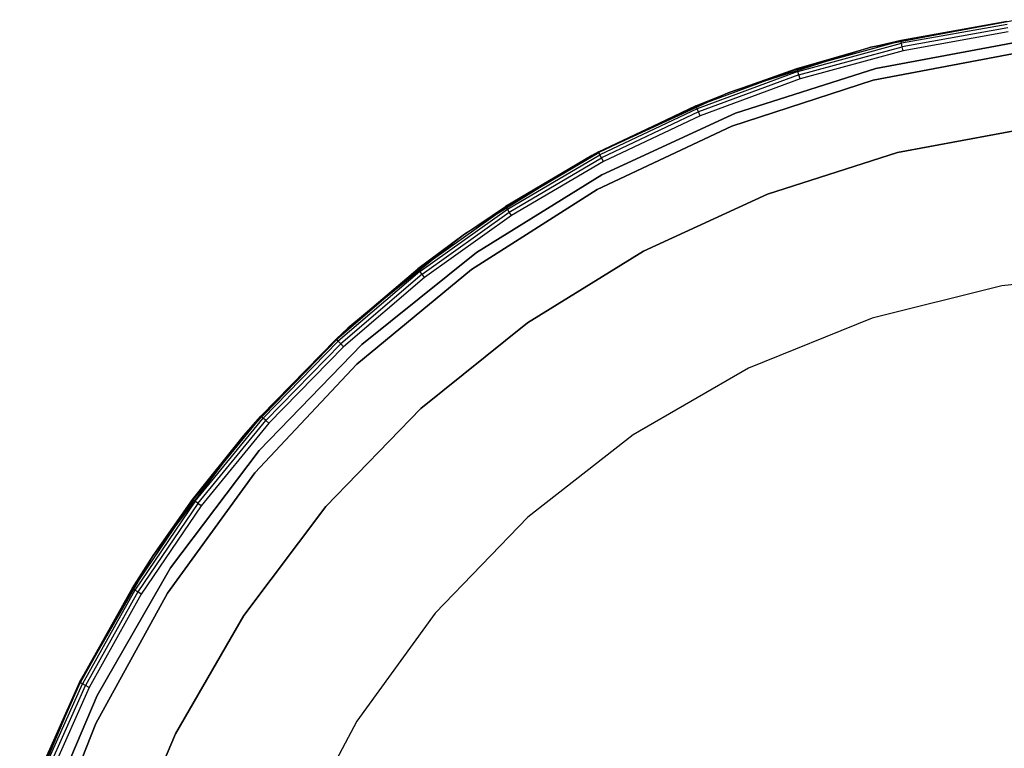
# Model space of a CAD drawing. Extents: x -3.7 to 7.5, y -5.6 to 5.6.
# Tile 9 of 15: x -3.4 to 1.1, y 2.2 to 5.6. Entities that reach past the tile are written whole.
import ezdxf

# ---------------------------------------------------------------- set-up
doc = ezdxf.new("R2010")
doc.units = 0
doc.header["$LTSCALE"] = 2.54
doc.layers.get('0').update_dxf_attribs({"color": 13, "linetype": 'CONTINUOUS'})

# ---------------------------------------------------------------- blocks, each defined once
blk = doc.blocks.new('Z_O_ENIE_LID_ROUND_LED_15W')
at = {"color": 0}
for p, q in [((4.9678, 5.5576, 0.238), (4.2901, 5.4309, 0.238)), ((4.9678, 5.5576, 0.238), (4.2901, 5.4309, 0.238)), ((4.2901, 5.4309, 0.238), (4.9148, 5.5507, 3.788)), ((4.2901, 5.4309, 0.238), (4.9148, 5.5507, 3.788)), ((4.4271, 5.4635, 3.788), (4.9148, 5.5507, 3.788)), ((4.4271, 5.4635, 3.788), (4.9148, 5.5507, 3.788)), ((4.9153, 5.547, 3.8071), (4.428, 5.4598, 3.8071)), ((4.9153, 5.547, 3.8071), (4.428, 5.4598, 3.8071)), ((4.9168, 5.5362, 3.8234), (4.4304, 5.4492, 3.8234)), ((4.9168, 5.5362, 3.8234), (4.4304, 5.4492, 3.8234)), ((4.9189, 5.5201, 3.8342), (4.4339, 5.4334, 3.8342)), ((4.9189, 5.5201, 3.8342), (4.4339, 5.4334, 3.8342)), ((4.9214, 5.5012, 3.838), (4.4381, 5.4147, 3.838)), ((4.9214, 5.5012, 3.838), (4.4381, 5.4147, 3.838)), ((3.9502, 5.3299, 3.8071), (4.428, 5.4598, 3.8071)), ((3.9502, 5.3299, 3.8071), (4.428, 5.4598, 3.8071)), ((3.9536, 5.3196, 3.8234), (4.4304, 5.4492, 3.8234)), ((3.9536, 5.3196, 3.8234), (4.4304, 5.4492, 3.8234)), ((4.2901, 5.4309, 0.238), (4.4271, 5.4635, 3.788)), ((4.2901, 5.4309, 3.788), (4.4271, 5.4635, 3.788)), ((4.2901, 5.4309, 0.238), (4.4271, 5.4635, 3.788)), ((4.2901, 5.4309, 3.788), (4.4271, 5.4635, 3.788)), ((4.2901, 5.4309, 3.788), (4.428, 5.4598, 3.8071)), ((4.2901, 5.4309, 3.788), (4.428, 5.4598, 3.8071)), ((4.428, 5.4598, 3.8071), (4.4271, 5.4635, 3.788)), ((4.428, 5.4598, 3.8071), (4.4271, 5.4635, 3.788)), ((4.4304, 5.4492, 3.8234), (4.428, 5.4598, 3.8071)), ((4.4304, 5.4492, 3.8234), (4.428, 5.4598, 3.8071)), ((4.4339, 5.4334, 3.8342), (4.4304, 5.4492, 3.8234)), ((4.4339, 5.4334, 3.8342), (4.4304, 5.4492, 3.8234)), ((4.2901, 5.4309, 0.238), (3.633, 5.2218, 0.238)), ((4.2901, 5.4309, 0.238), (3.633, 5.2218, 0.238)), ((3.9491, 5.3335, 3.788), (4.2901, 5.4309, 0.238)), ((3.9491, 5.3335, 3.788), (4.2901, 5.4309, 0.238)), ((3.9491, 5.3335, 3.788), (4.2901, 5.4309, 3.788)), ((3.9491, 5.3335, 3.788), (4.2901, 5.4309, 3.788)), ((3.9502, 5.3299, 3.8071), (4.2901, 5.4309, 3.788)), ((3.9502, 5.3299, 3.8071), (4.2901, 5.4309, 3.788)), ((3.9585, 5.3041, 3.8342), (4.4339, 5.4334, 3.8342)), ((3.9585, 5.3041, 3.8342), (4.4339, 5.4334, 3.8342)), ((4.4381, 5.4147, 3.838), (3.9643, 5.2859, 3.838)), ((4.4381, 5.4147, 3.838), (3.9643, 5.2859, 3.838)), ((4.2901, 5.4309, 3.788), (4.2901, 5.4309, 0.238)), ((4.2901, 5.4309, 3.788), (4.2901, 5.4309, 0.238)), ((4.3006, 5.2788, 0.238), (4.9729, 5.407, 0.238)), ((4.9729, 5.407, 2.138), (4.3006, 5.2788, 2.138)), ((4.3006, 5.2788, 2.338), (4.9729, 5.407, 2.338)), ((4.9729, 5.407, 3.838), (4.3006, 5.2788, 3.838)), ((4.9729, 5.407, 3.838), (4.3006, 5.2788, 3.838)), ((4.3006, 5.2788, 0.238), (4.9729, 5.407, 0.238)), ((4.3006, 5.2788, 2.338), (4.9729, 5.407, 2.338)), ((4.9729, 5.407, 2.138), (4.3006, 5.2788, 2.138)), ((4.4381, 5.4147, 3.838), (4.4339, 5.4334, 3.8342)), ((4.4381, 5.4147, 3.838), (4.4339, 5.4334, 3.8342)), ((3.9502, 5.3299, 3.8071), (3.4859, 5.1583, 3.8071)), ((3.9502, 5.3299, 3.8071), (3.4859, 5.1583, 3.8071)), ((3.9536, 5.3196, 3.8234), (3.4901, 5.1483, 3.8234)), ((3.9536, 5.3196, 3.8234), (3.4901, 5.1483, 3.8234)), ((3.9585, 5.3041, 3.8342), (3.4964, 5.1333, 3.8342)), ((3.9585, 5.3041, 3.8342), (3.4964, 5.1333, 3.8342)), ((3.633, 5.2218, 0.238), (3.9491, 5.3335, 3.788)), ((3.633, 5.2218, 3.788), (3.9491, 5.3335, 3.788)), ((3.633, 5.2218, 0.238), (3.9491, 5.3335, 3.788)), ((3.633, 5.2218, 3.788), (3.9491, 5.3335, 3.788)), ((3.9502, 5.3299, 3.8071), (3.633, 5.2218, 3.788)), ((3.9502, 5.3299, 3.8071), (3.633, 5.2218, 3.788)), ((3.9491, 5.3335, 3.788), (3.9502, 5.3299, 3.8071)), ((3.9491, 5.3335, 3.788), (3.9502, 5.3299, 3.8071)), ((3.9536, 5.3196, 3.8234), (3.9502, 5.3299, 3.8071)), ((3.9536, 5.3196, 3.8234), (3.9502, 5.3299, 3.8071)), ((3.9585, 5.3041, 3.8342), (3.9536, 5.3196, 3.8234)), ((3.9585, 5.3041, 3.8342), (3.9536, 5.3196, 3.8234)), ((3.9643, 5.2859, 3.838), (3.9585, 5.3041, 3.8342)), ((3.9643, 5.2859, 3.838), (3.9585, 5.3041, 3.8342)), ((3.9643, 5.2859, 3.838), (3.5038, 5.1157, 3.838)), ((3.9643, 5.2859, 3.838), (3.5038, 5.1157, 3.838)), ((3.6497, 5.0673, 0.238), (4.3006, 5.2788, 0.238)), ((4.3006, 5.2788, 2.138), (3.6497, 5.0673, 2.138)), ((3.6497, 5.0673, 2.338), (4.3006, 5.2788, 2.338)), ((4.3006, 5.2788, 3.838), (3.6497, 5.0673, 3.838)), ((4.3006, 5.2788, 3.838), (3.6497, 5.0673, 3.838)), ((3.6497, 5.0673, 0.238), (4.3006, 5.2788, 0.238)), ((3.6497, 5.0673, 2.338), (4.3006, 5.2788, 2.338)), ((4.3006, 5.2788, 2.138), (3.6497, 5.0673, 2.138)), ((4.3006, 5.2788, 0.238), (4.3006, 5.2788, 2.138)), ((4.3006, 5.2788, 0.238), (4.3006, 5.2788, 2.138)), ((4.3006, 5.2788, 2.338), (4.3006, 5.2788, 3.838)), ((4.3006, 5.2788, 2.338), (4.3006, 5.2788, 3.838)), ((3.633, 5.2218, 0.238), (3.0067, 4.9337, 0.238)), ((3.633, 5.2218, 0.238), (3.0067, 4.9337, 0.238)), ((3.4844, 5.1618, 3.788), (3.633, 5.2218, 0.238)), ((3.4844, 5.1618, 3.788), (3.633, 5.2218, 0.238)), ((3.4844, 5.1618, 3.788), (3.633, 5.2218, 3.788)), ((3.4844, 5.1618, 3.788), (3.633, 5.2218, 3.788)), ((3.4859, 5.1583, 3.8071), (3.633, 5.2218, 3.788)), ((3.4859, 5.1583, 3.8071), (3.633, 5.2218, 3.788)), ((3.633, 5.2218, 3.788), (3.633, 5.2218, 0.238)), ((3.633, 5.2218, 3.788), (3.633, 5.2218, 0.238)), ((3.4844, 5.1618, 3.788), (3.0067, 4.9337, 0.238)), ((3.4844, 5.1618, 3.788), (3.0067, 4.9337, 0.238)), ((3.0367, 4.9497, 3.788), (3.4844, 5.1618, 3.788)), ((3.0367, 4.9497, 3.788), (3.4844, 5.1618, 3.788)), ((3.4859, 5.1583, 3.8071), (3.0385, 4.9463, 3.8071)), ((3.4859, 5.1583, 3.8071), (3.0385, 4.9463, 3.8071)), ((3.4901, 5.1483, 3.8234), (3.0435, 4.9367, 3.8234)), ((3.4901, 5.1483, 3.8234), (3.0435, 4.9367, 3.8234)), ((3.4964, 5.1333, 3.8342), (3.0511, 4.9224, 3.8342)), ((3.4964, 5.1333, 3.8342), (3.0511, 4.9224, 3.8342)), ((3.4844, 5.1618, 3.788), (3.4859, 5.1583, 3.8071)), ((3.4844, 5.1618, 3.788), (3.4859, 5.1583, 3.8071)), ((3.4901, 5.1483, 3.8234), (3.4859, 5.1583, 3.8071)), ((3.4901, 5.1483, 3.8234), (3.4859, 5.1583, 3.8071)), ((3.4964, 5.1333, 3.8342), (3.4901, 5.1483, 3.8234)), ((3.4964, 5.1333, 3.8342), (3.4901, 5.1483, 3.8234)), ((3.5038, 5.1157, 3.838), (3.4964, 5.1333, 3.8342)), ((3.5038, 5.1157, 3.838), (3.4964, 5.1333, 3.8342)), ((3.5038, 5.1157, 3.838), (3.0601, 4.9055, 3.838)), ((3.5038, 5.1157, 3.838), (3.0601, 4.9055, 3.838)), ((3.0304, 4.7759, 0.238), (3.6497, 5.0673, 0.238)), ((3.6497, 5.0673, 2.138), (3.0304, 4.7759, 2.138)), ((3.0304, 4.7759, 2.338), (3.6497, 5.0673, 2.338)), ((3.6497, 5.0673, 3.838), (3.0304, 4.7759, 3.838)), ((3.6497, 5.0673, 3.838), (3.0304, 4.7759, 3.838)), ((3.0304, 4.7759, 0.238), (3.6497, 5.0673, 0.238)), ((3.0304, 4.7759, 2.338), (3.6497, 5.0673, 2.338)), ((3.6497, 5.0673, 2.138), (3.0304, 4.7759, 2.138)), ((3.6497, 5.0673, 0.238), (3.6497, 5.0673, 2.138)), ((3.6497, 5.0673, 0.238), (3.6497, 5.0673, 2.138)), ((3.6497, 5.0673, 2.338), (3.6497, 5.0673, 3.838)), ((3.6497, 5.0673, 2.338), (3.6497, 5.0673, 3.838)), ((4.412, 4.946, 3.6383), (5.0293, 5.0613, 3.6383)), ((5.0293, 5.0613, 2.5383), (4.412, 4.946, 2.5383)), ((4.412, 4.946, 3.6383), (5.0293, 5.0613, 3.6383)), ((5.0293, 5.0613, 2.5383), (4.412, 4.946, 2.5383)), ((2.6116, 4.6956, 3.8071), (3.0385, 4.9463, 3.8071)), ((2.6116, 4.6956, 3.8071), (3.0385, 4.9463, 3.8071)), ((2.6175, 4.6865, 3.8234), (3.0435, 4.9367, 3.8234)), ((2.6175, 4.6865, 3.8234), (3.0435, 4.9367, 3.8234)), ((3.0067, 4.9337, 3.788), (3.0367, 4.9497, 3.788)), ((3.0367, 4.9497, 3.788), (3.0067, 4.9337, 0.238)), ((3.0367, 4.9497, 3.788), (3.0067, 4.9337, 0.238)), ((3.0067, 4.9337, 3.788), (3.0367, 4.9497, 3.788)), ((3.0067, 4.9337, 3.788), (3.0385, 4.9463, 3.8071)), ((3.0067, 4.9337, 3.788), (3.0385, 4.9463, 3.8071)), ((3.0385, 4.9463, 3.8071), (3.0367, 4.9497, 3.788)), ((3.0385, 4.9463, 3.8071), (3.0367, 4.9497, 3.788)), ((3.0435, 4.9367, 3.8234), (3.0385, 4.9463, 3.8071)), ((3.0435, 4.9367, 3.8234), (3.0385, 4.9463, 3.8071)), ((3.0511, 4.9224, 3.8342), (3.0435, 4.9367, 3.8234)), ((3.0511, 4.9224, 3.8342), (3.0435, 4.9367, 3.8234)), ((3.8137, 4.7556, 3.6383), (4.412, 4.946, 3.6383)), ((4.412, 4.946, 2.5383), (3.8137, 4.7556, 2.5383)), ((3.8137, 4.7556, 3.6383), (4.412, 4.946, 3.6383)), ((4.412, 4.946, 2.5383), (3.8137, 4.7556, 2.5383)), ((4.412, 4.946, 3.6383), (4.412, 4.946, 2.5383)), ((4.412, 4.946, 3.6383), (4.412, 4.946, 2.5383)), ((3.0067, 4.9337, 0.238), (2.4205, 4.5707, 0.238)), ((3.0067, 4.9337, 0.238), (2.4205, 4.5707, 0.238)), ((3.0067, 4.9337, 0.238), (2.6095, 4.6988, 3.788)), ((2.6095, 4.6988, 3.788), (3.0067, 4.9337, 3.788)), ((3.0067, 4.9337, 0.238), (2.6095, 4.6988, 3.788)), ((2.6095, 4.6988, 3.788), (3.0067, 4.9337, 3.788)), ((2.6116, 4.6956, 3.8071), (3.0067, 4.9337, 3.788)), ((2.6116, 4.6956, 3.8071), (3.0067, 4.9337, 3.788)), ((2.6263, 4.6729, 3.8342), (3.0511, 4.9224, 3.8342)), ((2.6263, 4.6729, 3.8342), (3.0511, 4.9224, 3.8342)), ((3.0601, 4.9055, 3.838), (2.6367, 4.6568, 3.838)), ((3.0601, 4.9055, 3.838), (2.6367, 4.6568, 3.838)), ((3.0067, 4.9337, 0.238), (3.0067, 4.9337, 3.788)), ((3.0067, 4.9337, 0.238), (3.0067, 4.9337, 3.788)), ((3.0601, 4.9055, 3.838), (3.0511, 4.9224, 3.8342)), ((3.0601, 4.9055, 3.838), (3.0511, 4.9224, 3.8342)), ((2.4526, 4.4091, 0.238), (3.0304, 4.7759, 0.238)), ((3.0304, 4.7759, 2.138), (2.4526, 4.4091, 2.138)), ((2.4526, 4.4091, 2.338), (3.0304, 4.7759, 2.338)), ((3.0304, 4.7759, 3.838), (2.4526, 4.4091, 3.838)), ((3.0304, 4.7759, 3.838), (2.4526, 4.4091, 3.838)), ((2.4526, 4.4091, 0.238), (3.0304, 4.7759, 0.238)), ((2.4526, 4.4091, 2.338), (3.0304, 4.7759, 2.338)), ((3.0304, 4.7759, 2.138), (2.4526, 4.4091, 2.138)), ((3.0304, 4.7759, 0.238), (3.0304, 4.7759, 2.138)), ((3.0304, 4.7759, 0.238), (3.0304, 4.7759, 2.138)), ((3.0304, 4.7759, 2.338), (3.0304, 4.7759, 3.838)), ((3.0304, 4.7759, 2.338), (3.0304, 4.7759, 3.838)), ((3.2432, 4.4932, 3.6383), (3.8137, 4.7556, 3.6383)), ((3.8137, 4.7556, 2.5383), (3.2432, 4.4932, 2.5383)), ((3.2432, 4.4932, 3.6383), (3.8137, 4.7556, 3.6383)), ((3.8137, 4.7556, 2.5383), (3.2432, 4.4932, 2.5383)), ((3.8137, 4.7556, 3.6383), (3.8137, 4.7556, 2.5383)), ((3.8137, 4.7556, 3.6383), (3.8137, 4.7556, 2.5383)), ((2.2085, 4.4082, 3.8071), (2.6116, 4.6956, 3.8071)), ((2.2085, 4.4082, 3.8071), (2.6116, 4.6956, 3.8071)), ((2.2151, 4.3996, 3.8234), (2.6175, 4.6865, 3.8234)), ((2.2151, 4.3996, 3.8234), (2.6175, 4.6865, 3.8234)), ((2.2251, 4.3869, 3.8342), (2.6263, 4.6729, 3.8342)), ((2.2251, 4.3869, 3.8342), (2.6263, 4.6729, 3.8342)), ((2.4205, 4.5707, 0.238), (2.6095, 4.6988, 3.788)), ((2.4205, 4.5707, 0.238), (2.6095, 4.6988, 3.788)), ((2.4205, 4.5707, 3.788), (2.6095, 4.6988, 3.788)), ((2.4205, 4.5707, 3.788), (2.6095, 4.6988, 3.788)), ((2.4205, 4.5707, 3.788), (2.6116, 4.6956, 3.8071)), ((2.4205, 4.5707, 3.788), (2.6116, 4.6956, 3.8071)), ((2.6095, 4.6988, 3.788), (2.6116, 4.6956, 3.8071)), ((2.6095, 4.6988, 3.788), (2.6116, 4.6956, 3.8071)), ((2.6175, 4.6865, 3.8234), (2.6116, 4.6956, 3.8071)), ((2.6175, 4.6865, 3.8234), (2.6116, 4.6956, 3.8071)), ((2.6263, 4.6729, 3.8342), (2.6175, 4.6865, 3.8234)), ((2.6263, 4.6729, 3.8342), (2.6175, 4.6865, 3.8234)), ((2.6367, 4.6568, 3.838), (2.6263, 4.6729, 3.8342)), ((2.6367, 4.6568, 3.838), (2.6263, 4.6729, 3.8342)), ((2.6367, 4.6568, 3.838), (2.2369, 4.3718, 3.838)), ((2.6367, 4.6568, 3.838), (2.2369, 4.3718, 3.838)), ((2.4205, 4.5707, 0.238), (1.8833, 4.1384, 0.238)), ((2.4205, 4.5707, 0.238), (1.8833, 4.1384, 0.238)), ((2.4205, 4.5707, 0.238), (2.2061, 4.4112, 3.788)), ((2.2061, 4.4112, 3.788), (2.4205, 4.5707, 3.788)), ((2.4205, 4.5707, 0.238), (2.2061, 4.4112, 3.788)), ((2.2061, 4.4112, 3.788), (2.4205, 4.5707, 3.788)), ((2.2085, 4.4082, 3.8071), (2.4205, 4.5707, 3.788)), ((2.2085, 4.4082, 3.8071), (2.4205, 4.5707, 3.788)), ((2.4205, 4.5707, 0.238), (2.4205, 4.5707, 3.788)), ((2.4205, 4.5707, 0.238), (2.4205, 4.5707, 3.788)), ((2.7094, 4.1626, 3.6383), (3.2432, 4.4932, 3.6383)), ((3.2432, 4.4932, 2.5383), (2.7094, 4.1626, 2.5383)), ((2.7094, 4.1626, 3.6383), (3.2432, 4.4932, 3.6383)), ((3.2432, 4.4932, 2.5383), (2.7094, 4.1626, 2.5383)), ((3.2432, 4.4932, 3.6383), (3.2432, 4.4932, 2.5383)), ((3.2432, 4.4932, 3.6383), (3.2432, 4.4932, 2.5383)), ((2.2085, 4.4082, 3.8071), (1.8324, 4.0862, 3.8071)), ((2.2085, 4.4082, 3.8071), (1.8324, 4.0862, 3.8071)), ((2.2151, 4.3996, 3.8234), (1.8398, 4.0783, 3.8234)), ((2.2151, 4.3996, 3.8234), (1.8398, 4.0783, 3.8234)), ((1.8833, 4.1384, 0.238), (2.2061, 4.4112, 3.788)), ((1.8833, 4.1384, 0.238), (2.2061, 4.4112, 3.788)), ((1.8833, 4.1384, 3.788), (2.2061, 4.4112, 3.788)), ((1.8833, 4.1384, 3.788), (2.2061, 4.4112, 3.788)), ((2.2085, 4.4082, 3.8071), (1.8833, 4.1384, 3.788)), ((2.2085, 4.4082, 3.8071), (1.8833, 4.1384, 3.788)), ((1.9252, 3.9729, 0.238), (2.4526, 4.4091, 0.238)), ((2.4526, 4.4091, 2.138), (1.9252, 3.9729, 2.138)), ((1.9252, 3.9729, 2.338), (2.4526, 4.4091, 2.338)), ((2.4526, 4.4091, 3.838), (1.9252, 3.9729, 3.838)), ((2.4526, 4.4091, 3.838), (1.9252, 3.9729, 3.838)), ((1.9252, 3.9729, 0.238), (2.4526, 4.4091, 0.238)), ((1.9252, 3.9729, 2.338), (2.4526, 4.4091, 2.338)), ((2.4526, 4.4091, 2.138), (1.9252, 3.9729, 2.138)), ((2.2061, 4.4112, 3.788), (2.2085, 4.4082, 3.8071)), ((2.2061, 4.4112, 3.788), (2.2085, 4.4082, 3.8071)), ((2.2151, 4.3996, 3.8234), (2.2085, 4.4082, 3.8071)), ((2.2151, 4.3996, 3.8234), (2.2085, 4.4082, 3.8071)), ((2.2251, 4.3869, 3.8342), (2.2151, 4.3996, 3.8234)), ((2.2251, 4.3869, 3.8342), (2.2151, 4.3996, 3.8234)), ((2.4526, 4.4091, 0.238), (2.4526, 4.4091, 2.138)), ((2.4526, 4.4091, 0.238), (2.4526, 4.4091, 2.138)), ((2.4526, 4.4091, 2.338), (2.4526, 4.4091, 3.838)), ((2.4526, 4.4091, 2.338), (2.4526, 4.4091, 3.838)), ((5.5024, 4.3973, 2.138), (4.8919, 4.3332, 2.138)), ((5.5024, 4.3973, 0.038), (4.8919, 4.3332, 0.038)), ((5.5024, 4.3973, 2.138), (4.8919, 4.3332, 2.138)), ((5.5024, 4.3973, 0.038), (4.8919, 4.3332, 0.038)), ((2.2251, 4.3869, 3.8342), (1.8509, 4.0665, 3.8342)), ((2.2251, 4.3869, 3.8342), (1.8509, 4.0665, 3.8342)), ((2.2369, 4.3718, 3.838), (1.8639, 4.0525, 3.838)), ((2.2369, 4.3718, 3.838), (1.8639, 4.0525, 3.838)), ((2.2369, 4.3718, 3.838), (2.2251, 4.3869, 3.8342)), ((2.2369, 4.3718, 3.838), (2.2251, 4.3869, 3.8342)), ((4.8919, 4.3332, 2.138), (4.2963, 4.1846, 2.138)), ((4.8919, 4.3332, 0.038), (4.2963, 4.1846, 0.038)), ((4.8919, 4.3332, 2.138), (4.2963, 4.1846, 2.138)), ((4.8919, 4.3332, 0.038), (4.2963, 4.1846, 0.038)), ((4.8919, 4.3332, 0.038), (4.8919, 4.3332, 2.138)), ((4.8919, 4.3332, 0.038), (4.8919, 4.3332, 2.138)), ((4.2963, 4.1846, 2.138), (3.7272, 3.9547, 2.138)), ((4.2963, 4.1846, 0.038), (3.7272, 3.9547, 0.038)), ((4.2963, 4.1846, 2.138), (3.7272, 3.9547, 2.138)), ((4.2963, 4.1846, 0.038), (3.7272, 3.9547, 0.038)), ((4.2963, 4.1846, 0.038), (4.2963, 4.1846, 2.138)), ((4.2963, 4.1846, 0.038), (4.2963, 4.1846, 2.138)), ((1.8833, 4.1384, 0.238), (1.4033, 3.6435, 0.238)), ((1.8833, 4.1384, 0.238), (1.4033, 3.6435, 0.238)), ((1.8833, 4.1384, 0.238), (1.8298, 4.089, 3.788)), ((1.8298, 4.089, 3.788), (1.8833, 4.1384, 3.788)), ((1.8833, 4.1384, 0.238), (1.8298, 4.089, 3.788)), ((1.8298, 4.089, 3.788), (1.8833, 4.1384, 3.788)), ((1.8324, 4.0862, 3.8071), (1.8833, 4.1384, 3.788)), ((1.8324, 4.0862, 3.8071), (1.8833, 4.1384, 3.788)), ((1.8833, 4.1384, 0.238), (1.8833, 4.1384, 3.788)), ((1.8833, 4.1384, 0.238), (1.8833, 4.1384, 3.788)), ((2.2202, 3.7689, 3.6383), (2.7094, 4.1626, 3.6383)), ((2.7094, 4.1626, 2.5383), (2.2202, 3.7689, 2.5383)), ((2.2202, 3.7689, 3.6383), (2.7094, 4.1626, 3.6383)), ((2.7094, 4.1626, 2.5383), (2.2202, 3.7689, 2.5383)), ((2.7094, 4.1626, 3.6383), (2.7094, 4.1626, 2.5383)), ((2.7094, 4.1626, 3.6383), (2.7094, 4.1626, 2.5383)), ((1.4033, 3.6435, 0.238), (1.8298, 4.089, 3.788)), ((1.4033, 3.6435, 0.238), (1.8298, 4.089, 3.788)), ((1.4834, 3.7348, 3.788), (1.8298, 4.089, 3.788)), ((1.4834, 3.7348, 3.788), (1.8298, 4.089, 3.788)), ((1.8324, 4.0862, 3.8071), (1.4862, 3.7323, 3.8071)), ((1.8324, 4.0862, 3.8071), (1.4862, 3.7323, 3.8071)), ((1.8398, 4.0783, 3.8234), (1.4943, 3.7251, 3.8234)), ((1.8398, 4.0783, 3.8234), (1.4943, 3.7251, 3.8234)), ((1.8298, 4.089, 3.788), (1.8324, 4.0862, 3.8071)), ((1.8298, 4.089, 3.788), (1.8324, 4.0862, 3.8071)), ((1.8398, 4.0783, 3.8234), (1.8324, 4.0862, 3.8071)), ((1.8398, 4.0783, 3.8234), (1.8324, 4.0862, 3.8071)), ((1.8509, 4.0665, 3.8342), (1.8398, 4.0783, 3.8234)), ((1.8509, 4.0665, 3.8342), (1.8398, 4.0783, 3.8234)), ((1.8509, 4.0665, 3.8342), (1.5064, 3.7143, 3.8342)), ((1.8509, 4.0665, 3.8342), (1.5064, 3.7143, 3.8342)), ((1.8639, 4.0525, 3.838), (1.5206, 3.7015, 3.838)), ((1.8639, 4.0525, 3.838), (1.5206, 3.7015, 3.838)), ((1.8639, 4.0525, 3.838), (1.8509, 4.0665, 3.8342)), ((1.8639, 4.0525, 3.838), (1.8509, 4.0665, 3.8342)), ((1.4567, 3.474, 0.238), (1.9252, 3.9729, 0.238)), ((1.9252, 3.9729, 2.138), (1.4567, 3.474, 2.138)), ((1.4567, 3.474, 2.338), (1.9252, 3.9729, 2.338)), ((1.9252, 3.9729, 3.838), (1.4567, 3.474, 3.838)), ((1.9252, 3.9729, 3.838), (1.4567, 3.474, 3.838)), ((1.4567, 3.474, 0.238), (1.9252, 3.9729, 0.238)), ((1.4567, 3.474, 2.338), (1.9252, 3.9729, 2.338)), ((1.9252, 3.9729, 2.138), (1.4567, 3.474, 2.138)), ((1.9252, 3.9729, 0.238), (1.9252, 3.9729, 2.138)), ((1.9252, 3.9729, 0.238), (1.9252, 3.9729, 2.138)), ((1.9252, 3.9729, 2.338), (1.9252, 3.9729, 3.838)), ((1.9252, 3.9729, 2.338), (1.9252, 3.9729, 3.838)), ((3.7272, 3.9547, 2.138), (3.1956, 3.6478, 2.138)), ((3.7272, 3.9547, 0.038), (3.1956, 3.6478, 0.038)), ((3.7272, 3.9547, 2.138), (3.1956, 3.6478, 2.138)), ((3.7272, 3.9547, 0.038), (3.1956, 3.6478, 0.038)), ((3.7272, 3.9547, 0.038), (3.7272, 3.9547, 2.138)), ((3.7272, 3.9547, 0.038), (3.7272, 3.9547, 2.138)), ((1.783, 3.3182, 3.6383), (2.2202, 3.7689, 3.6383)), ((2.2202, 3.7689, 2.5383), (1.783, 3.3182, 2.5383)), ((1.783, 3.3182, 3.6383), (2.2202, 3.7689, 3.6383)), ((2.2202, 3.7689, 2.5383), (1.783, 3.3182, 2.5383)), ((2.2202, 3.7689, 3.6383), (2.2202, 3.7689, 2.5383)), ((2.2202, 3.7689, 3.6383), (2.2202, 3.7689, 2.5383)), ((1.1726, 3.3492, 3.8071), (1.4862, 3.7323, 3.8071)), ((1.1726, 3.3492, 3.8071), (1.4862, 3.7323, 3.8071)), ((1.1813, 3.3427, 3.8234), (1.4943, 3.7251, 3.8234)), ((1.1813, 3.3427, 3.8234), (1.4943, 3.7251, 3.8234)), ((1.1943, 3.333, 3.8342), (1.5064, 3.7143, 3.8342)), ((1.1943, 3.333, 3.8342), (1.5064, 3.7143, 3.8342)), ((1.4033, 3.6435, 0.238), (1.4834, 3.7348, 3.788)), ((1.4033, 3.6435, 3.788), (1.4834, 3.7348, 3.788)), ((1.4033, 3.6435, 0.238), (1.4834, 3.7348, 3.788)), ((1.4033, 3.6435, 3.788), (1.4834, 3.7348, 3.788)), ((1.4033, 3.6435, 3.788), (1.4862, 3.7323, 3.8071)), ((1.4033, 3.6435, 3.788), (1.4862, 3.7323, 3.8071)), ((1.4862, 3.7323, 3.8071), (1.4834, 3.7348, 3.788)), ((1.4862, 3.7323, 3.8071), (1.4834, 3.7348, 3.788)), ((1.4943, 3.7251, 3.8234), (1.4862, 3.7323, 3.8071)), ((1.4943, 3.7251, 3.8234), (1.4862, 3.7323, 3.8071)), ((1.5064, 3.7143, 3.8342), (1.4943, 3.7251, 3.8234)), ((1.5064, 3.7143, 3.8342), (1.4943, 3.7251, 3.8234)), ((1.5206, 3.7015, 3.838), (1.5064, 3.7143, 3.8342)), ((1.5206, 3.7015, 3.838), (1.5064, 3.7143, 3.8342)), ((1.5206, 3.7015, 3.838), (1.2097, 3.3215, 3.838)), ((1.5206, 3.7015, 3.838), (1.2097, 3.3215, 3.838)), ((1.4033, 3.6435, 0.238), (0.9878, 3.0932, 0.238)), ((1.4033, 3.6435, 0.238), (0.9878, 3.0932, 0.238)), ((1.1696, 3.3514, 3.788), (1.4033, 3.6435, 0.238)), ((1.1696, 3.3514, 3.788), (1.4033, 3.6435, 0.238)), ((1.1696, 3.3514, 3.788), (1.4033, 3.6435, 3.788)), ((1.1696, 3.3514, 3.788), (1.4033, 3.6435, 3.788)), ((1.1726, 3.3492, 3.8071), (1.4033, 3.6435, 3.788)), ((1.1726, 3.3492, 3.8071), (1.4033, 3.6435, 3.788)), ((1.4033, 3.6435, 3.788), (1.4033, 3.6435, 0.238)), ((1.4033, 3.6435, 3.788), (1.4033, 3.6435, 0.238)), ((3.1956, 3.6478, 2.138), (2.7118, 3.2698, 2.138)), ((3.1956, 3.6478, 0.038), (2.7118, 3.2698, 0.038)), ((3.1956, 3.6478, 2.138), (2.7118, 3.2698, 2.138)), ((3.1956, 3.6478, 0.038), (2.7118, 3.2698, 0.038)), ((3.1956, 3.6478, 0.038), (3.1956, 3.6478, 2.138)), ((3.1956, 3.6478, 0.038), (3.1956, 3.6478, 2.138)), ((1.0544, 2.9203, 0.238), (1.4567, 3.474, 0.238)), ((1.4567, 3.474, 2.138), (1.0544, 2.9203, 2.138)), ((1.0544, 2.9203, 2.338), (1.4567, 3.474, 2.338)), ((1.4567, 3.474, 3.838), (1.0544, 2.9203, 3.838)), ((1.4567, 3.474, 3.838), (1.0544, 2.9203, 3.838)), ((1.0544, 2.9203, 0.238), (1.4567, 3.474, 0.238)), ((1.0544, 2.9203, 2.338), (1.4567, 3.474, 2.338)), ((1.4567, 3.474, 2.138), (1.0544, 2.9203, 2.138)), ((1.4567, 3.474, 0.238), (1.4567, 3.474, 2.138)), ((1.4567, 3.474, 0.238), (1.4567, 3.474, 2.138)), ((1.4567, 3.474, 2.338), (1.4567, 3.474, 3.838)), ((1.4567, 3.474, 2.338), (1.4567, 3.474, 3.838)), ((1.1726, 3.3492, 3.8071), (0.8942, 2.9398, 3.8071)), ((1.1726, 3.3492, 3.8071), (0.8942, 2.9398, 3.8071)), ((1.1813, 3.3427, 3.8234), (0.9034, 2.9341, 3.8234)), ((1.1813, 3.3427, 3.8234), (0.9034, 2.9341, 3.8234)), ((1.1943, 3.333, 3.8342), (0.9172, 2.9256, 3.8342)), ((1.1943, 3.333, 3.8342), (0.9172, 2.9256, 3.8342)), ((1.2097, 3.3215, 3.838), (0.9335, 2.9156, 3.838)), ((1.2097, 3.3215, 3.838), (0.9335, 2.9156, 3.838)), ((0.9878, 3.0932, 3.788), (1.1696, 3.3514, 3.788)), ((1.1696, 3.3514, 3.788), (0.9878, 3.0932, 0.238)), ((1.1696, 3.3514, 3.788), (0.9878, 3.0932, 0.238)), ((0.9878, 3.0932, 3.788), (1.1696, 3.3514, 3.788)), ((1.1726, 3.3492, 3.8071), (0.9878, 3.0932, 3.788)), ((1.1726, 3.3492, 3.8071), (0.9878, 3.0932, 3.788)), ((1.1696, 3.3514, 3.788), (1.1726, 3.3492, 3.8071)), ((1.1696, 3.3514, 3.788), (1.1726, 3.3492, 3.8071)), ((1.1813, 3.3427, 3.8234), (1.1726, 3.3492, 3.8071)), ((1.1813, 3.3427, 3.8234), (1.1726, 3.3492, 3.8071)), ((1.1943, 3.333, 3.8342), (1.1813, 3.3427, 3.8234)), ((1.1943, 3.333, 3.8342), (1.1813, 3.3427, 3.8234)), ((1.2097, 3.3215, 3.838), (1.1943, 3.333, 3.8342)), ((1.2097, 3.3215, 3.838), (1.1943, 3.333, 3.8342)), ((1.4046, 2.8171, 3.6383), (1.783, 3.3182, 3.6383)), ((1.783, 3.3182, 2.5383), (1.4046, 2.8171, 2.5383)), ((1.4046, 2.8171, 3.6383), (1.783, 3.3182, 3.6383)), ((1.783, 3.3182, 2.5383), (1.4046, 2.8171, 2.5383)), ((1.783, 3.3182, 3.6383), (1.783, 3.3182, 2.5383)), ((1.783, 3.3182, 3.6383), (1.783, 3.3182, 2.5383)), ((2.7118, 3.2698, 2.138), (2.2854, 2.8283, 2.138)), ((2.7118, 3.2698, 0.038), (2.2854, 2.8283, 0.038)), ((2.7118, 3.2698, 2.138), (2.2854, 2.8283, 2.138)), ((2.7118, 3.2698, 0.038), (2.2854, 2.8283, 0.038)), ((2.7118, 3.2698, 0.038), (2.7118, 3.2698, 2.138)), ((2.7118, 3.2698, 0.038), (2.7118, 3.2698, 2.138)), ((0.6431, 2.4961, 3.788), (0.9878, 3.0932, 0.238)), ((0.9878, 3.0932, 0.238), (0.6431, 2.4961, 0.238)), ((0.6431, 2.4961, 3.788), (0.9878, 3.0932, 0.238)), ((0.9878, 3.0932, 0.238), (0.6431, 2.4961, 0.238)), ((0.6496, 2.5092, 3.788), (0.9878, 3.0932, 0.238)), ((0.6496, 2.5092, 3.788), (0.9878, 3.0932, 0.238)), ((0.891, 2.9418, 3.788), (0.9878, 3.0932, 3.788)), ((0.9878, 3.0932, 0.238), (0.891, 2.9418, 3.788)), ((0.9878, 3.0932, 0.238), (0.891, 2.9418, 3.788)), ((0.891, 2.9418, 3.788), (0.9878, 3.0932, 3.788)), ((0.8942, 2.9398, 3.8071), (0.9878, 3.0932, 3.788)), ((0.8942, 2.9398, 3.8071), (0.9878, 3.0932, 3.788)), ((0.9878, 3.0932, 3.788), (0.9878, 3.0932, 0.238)), ((0.9878, 3.0932, 3.788), (0.9878, 3.0932, 0.238)), ((0.6496, 2.5092, 3.788), (0.891, 2.9418, 3.788)), ((0.6496, 2.5092, 3.788), (0.891, 2.9418, 3.788)), ((0.8942, 2.9398, 3.8071), (0.653, 2.5075, 3.8071)), ((0.8942, 2.9398, 3.8071), (0.653, 2.5075, 3.8071)), ((0.9034, 2.9341, 3.8234), (0.6627, 2.5026, 3.8234)), ((0.9034, 2.9341, 3.8234), (0.6627, 2.5026, 3.8234)), ((0.9172, 2.9256, 3.8342), (0.6772, 2.4953, 3.8342)), ((0.9172, 2.9256, 3.8342), (0.6772, 2.4953, 3.8342)), ((0.9335, 2.9156, 3.838), (0.6943, 2.4868, 3.838)), ((0.9335, 2.9156, 3.838), (0.6943, 2.4868, 3.838)), ((0.7247, 2.3205, 0.238), (1.0544, 2.9203, 0.238)), ((1.0544, 2.9203, 2.138), (0.7247, 2.3205, 2.138)), ((0.7247, 2.3205, 2.338), (1.0544, 2.9203, 2.338)), ((1.0544, 2.9203, 3.838), (0.7247, 2.3205, 3.838)), ((1.0544, 2.9203, 3.838), (0.7247, 2.3205, 3.838)), ((0.7247, 2.3205, 0.238), (1.0544, 2.9203, 0.238)), ((0.7247, 2.3205, 2.338), (1.0544, 2.9203, 2.338)), ((1.0544, 2.9203, 2.138), (0.7247, 2.3205, 2.138)), ((0.891, 2.9418, 3.788), (0.8942, 2.9398, 3.8071)), ((0.891, 2.9418, 3.788), (0.8942, 2.9398, 3.8071)), ((0.9034, 2.9341, 3.8234), (0.8942, 2.9398, 3.8071)), ((0.9034, 2.9341, 3.8234), (0.8942, 2.9398, 3.8071)), ((0.9172, 2.9256, 3.8342), (0.9034, 2.9341, 3.8234)), ((0.9172, 2.9256, 3.8342), (0.9034, 2.9341, 3.8234)), ((0.9335, 2.9156, 3.838), (0.9172, 2.9256, 3.8342)), ((0.9335, 2.9156, 3.838), (0.9172, 2.9256, 3.8342)), ((1.0544, 2.9203, 0.238), (1.0544, 2.9203, 2.138)), ((1.0544, 2.9203, 0.238), (1.0544, 2.9203, 2.138)), ((1.0544, 2.9203, 2.338), (1.0544, 2.9203, 3.838)), ((1.0544, 2.9203, 2.338), (1.0544, 2.9203, 3.838)), ((1.0907, 2.2733, 3.6383), (1.4046, 2.8171, 3.6383)), ((1.4046, 2.8171, 2.5383), (1.0907, 2.2733, 2.5383)), ((1.0907, 2.2733, 3.6383), (1.4046, 2.8171, 3.6383)), ((1.4046, 2.8171, 2.5383), (1.0907, 2.2733, 2.5383)), ((1.4046, 2.8171, 3.6383), (1.4046, 2.8171, 2.5383)), ((1.4046, 2.8171, 3.6383), (1.4046, 2.8171, 2.5383)), ((2.2854, 2.8283, 2.138), (1.9246, 2.3316, 2.138)), ((2.2854, 2.8283, 0.038), (1.9246, 2.3316, 0.038)), ((2.2854, 2.8283, 2.138), (1.9246, 2.3316, 2.138)), ((2.2854, 2.8283, 0.038), (1.9246, 2.3316, 0.038)), ((2.2854, 2.8283, 0.038), (2.2854, 2.8283, 2.138)), ((2.2854, 2.8283, 0.038), (2.2854, 2.8283, 2.138)), ((0.6431, 2.4961, 0.238), (0.3743, 1.8612, 0.238)), ((0.6431, 2.4961, 0.238), (0.3743, 1.8612, 0.238)), ((0.4474, 2.0569, 3.788), (0.6431, 2.4961, 0.238)), ((0.4474, 2.0569, 3.788), (0.6431, 2.4961, 0.238)), ((0.4474, 2.0569, 3.788), (0.6431, 2.4961, 3.788)), ((0.4474, 2.0569, 3.788), (0.6431, 2.4961, 3.788)), ((0.451, 2.0555, 3.8071), (0.653, 2.5075, 3.8071)), ((0.451, 2.0555, 3.8071), (0.653, 2.5075, 3.8071)), ((0.451, 2.0555, 3.8071), (0.6431, 2.4961, 3.788)), ((0.451, 2.0555, 3.8071), (0.6431, 2.4961, 3.788)), ((0.4611, 2.0515, 3.8234), (0.6627, 2.5026, 3.8234)), ((0.4611, 2.0515, 3.8234), (0.6627, 2.5026, 3.8234)), ((0.4761, 2.0456, 3.8342), (0.6772, 2.4953, 3.8342)), ((0.4761, 2.0456, 3.8342), (0.6772, 2.4953, 3.8342)), ((0.6431, 2.4961, 3.788), (0.6496, 2.5092, 3.788)), ((0.6431, 2.4961, 3.788), (0.6496, 2.5092, 3.788)), ((0.6431, 2.4961, 3.788), (0.653, 2.5075, 3.8071)), ((0.6431, 2.4961, 3.788), (0.653, 2.5075, 3.8071)), ((0.6431, 2.4961, 3.788), (0.6431, 2.4961, 0.238)), ((0.6431, 2.4961, 3.788), (0.6431, 2.4961, 0.238)), ((0.653, 2.5075, 3.8071), (0.6496, 2.5092, 3.788)), ((0.653, 2.5075, 3.8071), (0.6496, 2.5092, 3.788)), ((0.6627, 2.5026, 3.8234), (0.653, 2.5075, 3.8071)), ((0.6627, 2.5026, 3.8234), (0.653, 2.5075, 3.8071)), ((0.6772, 2.4953, 3.8342), (0.6627, 2.5026, 3.8234)), ((0.6772, 2.4953, 3.8342), (0.6627, 2.5026, 3.8234)), ((0.6943, 2.4868, 3.838), (0.6772, 2.4953, 3.8342)), ((0.6943, 2.4868, 3.838), (0.6772, 2.4953, 3.8342)), ((0.6943, 2.4868, 3.838), (0.4939, 2.0385, 3.838)), ((0.6943, 2.4868, 3.838), (0.4939, 2.0385, 3.838)), ((0.4727, 1.6841, 0.238), (0.7247, 2.3205, 0.238)), ((0.7247, 2.3205, 2.138), (0.4727, 1.6841, 2.138)), ((0.4727, 1.6841, 2.338), (0.7247, 2.3205, 2.338)), ((0.7247, 2.3205, 3.838), (0.4727, 1.6841, 3.838)), ((0.7247, 2.3205, 3.838), (0.4727, 1.6841, 3.838)), ((0.4727, 1.6841, 0.238), (0.7247, 2.3205, 0.238)), ((0.4727, 1.6841, 2.338), (0.7247, 2.3205, 2.338)), ((0.7247, 2.3205, 2.138), (0.4727, 1.6841, 2.138)), ((0.7247, 2.3205, 0.238), (0.7247, 2.3205, 2.138)), ((0.7247, 2.3205, 0.238), (0.7247, 2.3205, 2.138)), ((0.7247, 2.3205, 2.338), (0.7247, 2.3205, 3.838)), ((0.7247, 2.3205, 2.338), (0.7247, 2.3205, 3.838)), ((1.9246, 2.3316, 2.138), (1.6364, 1.7896, 2.138)), ((1.9246, 2.3316, 0.038), (1.6364, 1.7896, 0.038)), ((1.9246, 2.3316, 2.138), (1.6364, 1.7896, 2.138)), ((1.9246, 2.3316, 0.038), (1.6364, 1.7896, 0.038)), ((1.9246, 2.3316, 0.038), (1.9246, 2.3316, 2.138)), ((1.9246, 2.3316, 0.038), (1.9246, 2.3316, 2.138)), ((0.8459, 1.695, 3.6383), (1.0907, 2.2733, 3.6383)), ((1.0907, 2.2733, 2.5383), (0.8459, 1.695, 2.5383)), ((0.8459, 1.695, 3.6383), (1.0907, 2.2733, 3.6383)), ((1.0907, 2.2733, 2.5383), (0.8459, 1.695, 2.5383)), ((1.0907, 2.2733, 3.6383), (1.0907, 2.2733, 2.5383)), ((1.0907, 2.2733, 3.6383), (1.0907, 2.2733, 2.5383))]:
    blk.add_line(p, q, dxfattribs=at)

msp = doc.modelspace()

# ---------------------------------------------------------------- linework, layer by layer
at = {"color": 0}
for p, q in [((1.1775, 5.4569, 2.2968), (0.5118, 5.3324, 2.2968)), ((0.5118, 5.3324, 3.7968), (1.1775, 5.4569, 3.7968)), ((0.5118, 5.3324, 3.7968), (1.1775, 5.4569, 3.7968)), ((1.1775, 5.4569, 2.2968), (0.5118, 5.3324, 2.2968)), ((0.5118, 5.3324, 2.2968), (-0.1335, 5.1271, 2.2968)), ((-0.1335, 5.1271, 3.7968), (0.5118, 5.3324, 3.7968)), ((-0.1335, 5.1271, 3.7968), (0.5118, 5.3324, 3.7968)), ((0.5118, 5.3324, 2.2968), (-0.1335, 5.1271, 2.2968)), ((0.5118, 5.3324, 3.7968), (0.5118, 5.3324, 2.2968)), ((0.5118, 5.3324, 3.7968), (0.5118, 5.3324, 2.2968)), ((-0.1335, 5.1271, 2.2968), (-0.7486, 4.8441, 2.2968)), ((-0.7486, 4.8441, 3.7968), (-0.1335, 5.1271, 3.7968)), ((-0.7486, 4.8441, 3.7968), (-0.1335, 5.1271, 3.7968)), ((-0.1335, 5.1271, 2.2968), (-0.7486, 4.8441, 2.2968)), ((-0.1335, 5.1271, 3.7968), (-0.1335, 5.1271, 2.2968)), ((-0.1335, 5.1271, 3.7968), (-0.1335, 5.1271, 2.2968)), ((-0.7486, 4.8441, 2.2968), (-1.3244, 4.4876, 2.2968)), ((-1.3244, 4.4876, 3.7968), (-0.7486, 4.8441, 3.7968)), ((-1.3244, 4.4876, 3.7968), (-0.7486, 4.8441, 3.7968)), ((-0.7486, 4.8441, 2.2968), (-1.3244, 4.4876, 2.2968)), ((-0.7486, 4.8441, 3.7968), (-0.7486, 4.8441, 2.2968)), ((-0.7486, 4.8441, 3.7968), (-0.7486, 4.8441, 2.2968)), ((-1.3244, 4.4876, 2.2968), (-1.852, 4.0631, 2.2968)), ((-1.852, 4.0631, 3.7968), (-1.3244, 4.4876, 3.7968)), ((-1.852, 4.0631, 3.7968), (-1.3244, 4.4876, 3.7968)), ((-1.3244, 4.4876, 2.2968), (-1.852, 4.0631, 2.2968)), ((-1.3244, 4.4876, 3.7968), (-1.3244, 4.4876, 2.2968)), ((-1.3244, 4.4876, 3.7968), (-1.3244, 4.4876, 2.2968)), ((-1.852, 4.0631, 2.2968), (-2.3234, 3.5769, 2.2968)), ((-2.3234, 3.5769, 3.7968), (-1.852, 4.0631, 3.7968)), ((-2.3234, 3.5769, 3.7968), (-1.852, 4.0631, 3.7968)), ((-1.852, 4.0631, 2.2968), (-2.3234, 3.5769, 2.2968)), ((-1.852, 4.0631, 3.7968), (-1.852, 4.0631, 2.2968)), ((-1.852, 4.0631, 3.7968), (-1.852, 4.0631, 2.2968)), ((-2.3234, 3.5769, 2.2968), (-2.7314, 3.0365, 2.2968)), ((-2.7314, 3.0365, 3.7968), (-2.3234, 3.5769, 3.7968)), ((-2.7314, 3.0365, 3.7968), (-2.3234, 3.5769, 3.7968)), ((-2.3234, 3.5769, 2.2968), (-2.7314, 3.0365, 2.2968)), ((-2.3234, 3.5769, 3.7968), (-2.3234, 3.5769, 2.2968)), ((-2.3234, 3.5769, 3.7968), (-2.3234, 3.5769, 2.2968)), ((-2.7314, 3.0365, 2.2968), (-3.07, 2.4501, 2.2968)), ((-3.07, 2.4501, 3.7968), (-2.7314, 3.0365, 3.7968)), ((-3.07, 2.4501, 3.7968), (-2.7314, 3.0365, 3.7968)), ((-2.7314, 3.0365, 2.2968), (-3.07, 2.4501, 2.2968)), ((-2.7314, 3.0365, 3.7968), (-2.7314, 3.0365, 2.2968)), ((-2.7314, 3.0365, 3.7968), (-2.7314, 3.0365, 2.2968)), ((-3.07, 2.4501, 2.2968), (-3.334, 1.8265, 2.2968)), ((-3.334, 1.8265, 3.7968), (-3.07, 2.4501, 3.7968)), ((-3.334, 1.8265, 3.7968), (-3.07, 2.4501, 3.7968)), ((-3.07, 2.4501, 2.2968), (-3.334, 1.8265, 2.2968)), ((-3.07, 2.4501, 3.7968), (-3.07, 2.4501, 2.2968)), ((-3.07, 2.4501, 3.7968), (-3.07, 2.4501, 2.2968))]:
    msp.add_line(p, q, dxfattribs=at)

# ---------------------------------------------------------------- block references
msp.add_blockref('Z_O_ENIE_LID_ROUND_LED_15W', (-3.8, 0), dxfattribs=at)

doc.saveas('drawing.dxf')
